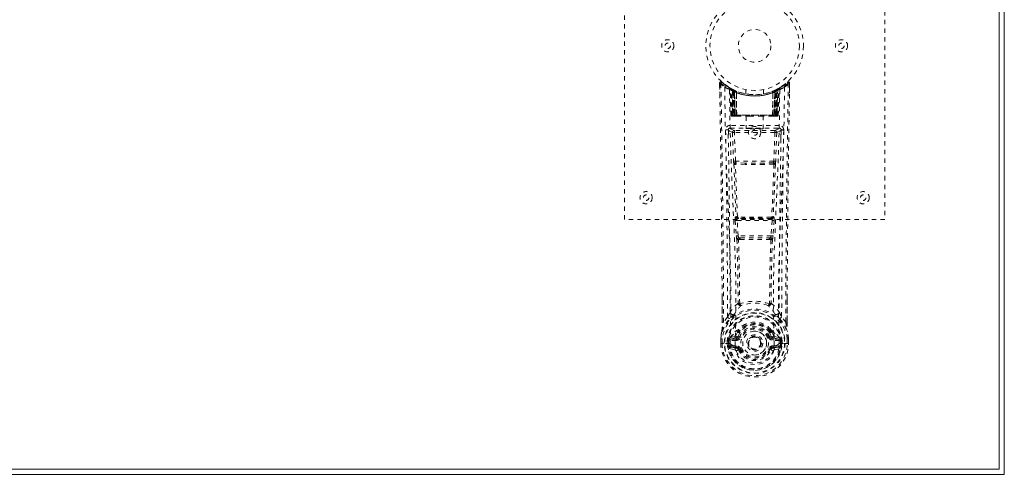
# Model space of a CAD drawing. Header units: inches. Extents: x 21.3 to 104.8, y 45.1 to 74.9.
# Tile 5 of 6: x 82.1 to 104.8, y 45.1 to 55.6. Entities that reach past the tile are written whole.
import ezdxf

# ---------------------------------------------------------------- set-up
doc = ezdxf.new("R2010")
doc.units = ezdxf.units.IN
doc.header["$MEASUREMENT"] = 0
doc.linetypes.add('SLD-Dashed', pattern=[0.075, 0.05, -0.025])
doc.linetypes.add('SLD-Solid', pattern=[0])

msp = doc.modelspace()

# ---------------------------------------------------------------- linework, layer by layer
at = {"color": 7, "linetype": 'SLD-Solid', "lineweight": 15}
for p, q in [((104.794, 74.896), (104.794, 45.146)), ((104.676, 45.265), (104.676, 74.778)), ((104.676, 74.778), (104.676, 45.265)), ((104.794, 45.146), (21.294, 45.146)), ((21.412, 45.265), (104.676, 45.265)), ((104.676, 45.265), (21.412, 45.265))]:
    msp.add_line(p, q, dxfattribs=at)
at = {"color": 7, "linetype": 'SLD-Dashed', "lineweight": 0}
for p, q in [((96.044, 51.021), (96.044, 59.021)), ((102.044, 59.021), (102.044, 51.021)), ((98.237, 54.162), (98.241, 53.932)), ((98.238, 54.093), (98.237, 54.162)), ((98.239, 54.163), (98.24, 54.093)), ((98.287, 54.185), (98.298, 54.176)), ((98.476, 54.047), (98.463, 54.055)), ((98.482, 54.043), (98.468, 54.051)), ((98.491, 54.022), (98.477, 54.03)), ((98.498, 53.425), (98.477, 54.03)), ((98.512, 53.425), (98.491, 54.022)), ((98.529, 54.019), (98.494, 54.037)), ((98.578, 53.977), (98.509, 54.012)), ((98.531, 53.396), (98.509, 54.012)), ((98.537, 53.982), (98.55, 54.008)), ((98.537, 53.982), (98.537, 53.425)), ((98.547, 53.977), (98.537, 53.982)), ((98.561, 54.003), (98.546, 54.01)), ((98.547, 53.977), (98.559, 54.003)), ((98.547, 53.425), (98.547, 53.977)), ((98.55, 54.008), (98.559, 54.003)), ((98.55, 53.976), (98.563, 54.002)), ((98.551, 53.425), (98.55, 53.976)), ((98.55, 53.976), (98.56, 53.971)), ((98.56, 53.971), (98.572, 53.997)), ((98.56, 53.971), (98.56, 53.425)), ((98.562, 54.002), (98.561, 54.003)), ((98.569, 53.967), (98.581, 53.993)), ((98.578, 53.977), (98.579, 53.976)), ((98.597, 53.396), (98.578, 53.977)), ((98.579, 53.963), (98.59, 53.989)), ((98.579, 53.976), (98.599, 53.396)), ((98.629, 53.973), (98.628, 53.974)), ((98.844, 54.011), (98.844, 53.914)), ((99.244, 53.914), (99.244, 54.011)), ((99.46, 53.974), (99.459, 53.973)), ((99.489, 53.396), (99.509, 53.976)), ((99.51, 53.977), (99.49, 53.396)), ((99.497, 53.989), (99.507, 53.993)), ((99.507, 53.993), (99.518, 53.967)), ((99.509, 53.976), (99.51, 53.977)), ((99.578, 54.012), (99.51, 53.977)), ((99.525, 54.002), (99.537, 53.976)), ((99.527, 54.003), (99.526, 54.002)), ((99.593, 54.037), (99.527, 54.003)), ((99.527, 53.971), (99.537, 53.976)), ((99.527, 53.425), (99.527, 53.971)), ((99.528, 54.003), (99.538, 54.008)), ((99.528, 54.003), (99.541, 53.977)), ((99.537, 53.976), (99.537, 53.425)), ((99.538, 54.008), (99.55, 53.982)), ((99.55, 53.982), (99.541, 53.977)), ((99.541, 53.977), (99.541, 53.425)), ((99.55, 53.425), (99.55, 53.982)), ((99.557, 53.396), (99.578, 54.012)), ((99.576, 53.425), (99.597, 54.022)), ((99.589, 53.425), (99.61, 54.03)), ((99.593, 54.037), (99.605, 54.044)), ((99.61, 54.03), (99.597, 54.022)), ((99.625, 54.055), (99.611, 54.047)), ((99.682, 54.092), (99.741, 54.136)), ((99.789, 54.176), (99.8, 54.185)), ((99.846, 53.932), (99.85, 54.162)), ((99.848, 54.105), (99.848, 54.163)), ((99.85, 54.162), (99.849, 54.105)), ((98.569, 53.967), (98.569, 53.396)), ((98.579, 53.963), (98.569, 53.967)), ((98.579, 53.396), (98.579, 53.963)), ((98.624, 53.947), (98.625, 53.946)), ((98.628, 53.396), (98.624, 53.947)), ((98.625, 53.946), (98.631, 53.396)), ((99.456, 53.396), (99.462, 53.946)), ((99.464, 53.947), (99.459, 53.396)), ((99.462, 53.946), (99.464, 53.947)), ((99.518, 53.967), (99.509, 53.963)), ((99.509, 53.963), (99.509, 53.396)), ((99.518, 53.396), (99.518, 53.967)), ((98.498, 53.425), (98.512, 53.425)), ((98.531, 53.396), (98.597, 53.396)), ((98.537, 53.425), (98.547, 53.425)), ((99.541, 53.425), (98.547, 53.425)), ((98.56, 53.425), (98.551, 53.425)), ((98.56, 53.425), (99.527, 53.425)), ((98.593, 53.396), (98.579, 53.396)), ((98.597, 53.396), (98.599, 53.396)), ((98.599, 53.396), (98.628, 53.396)), ((98.628, 53.396), (98.631, 53.396)), ((98.631, 53.396), (98.927, 53.396)), ((98.849, 53.396), (98.849, 53.111)), ((98.927, 53.396), (99.161, 53.396)), ((99.161, 53.396), (99.456, 53.396)), ((99.239, 53.111), (99.239, 53.396)), ((99.456, 53.396), (99.459, 53.396)), ((99.459, 53.396), (99.489, 53.396)), ((99.49, 53.396), (99.557, 53.396)), ((99.509, 53.396), (99.494, 53.396)), ((99.537, 53.425), (99.527, 53.425)), ((99.541, 53.425), (99.55, 53.425)), ((99.576, 53.425), (99.589, 53.425)), ((98.438, 53.074), (98.438, 52.888)), ((98.479, 53.188), (98.479, 53.127)), ((99.608, 53.188), (98.479, 53.188)), ((98.479, 53.127), (99.608, 53.127)), ((98.577, 53.07), (98.577, 53.025)), ((99.51, 53.07), (98.577, 53.07)), ((99.51, 53.07), (99.51, 53.025)), ((99.608, 53.127), (99.608, 53.188)), ((99.649, 52.888), (99.649, 53.074)), ((98.532, 53.024), (98.559, 52.361)), ((98.604, 52.363), (98.577, 53.025)), ((99.51, 53.025), (98.577, 53.025)), ((99.51, 53.025), (99.484, 52.363)), ((99.555, 53.024), (99.528, 52.361)), ((99.484, 52.363), (98.604, 52.363)), ((98.822, 52.286), (98.611, 52.297)), ((98.825, 52.32), (98.614, 52.326)), ((99.262, 52.32), (98.825, 52.32)), ((99.473, 52.326), (99.262, 52.32)), ((99.477, 52.297), (99.265, 52.286)), ((98.615, 51.086), (98.603, 51.082)), ((98.648, 51.04), (98.659, 51.044)), ((99.44, 51.04), (98.648, 51.04)), ((99.428, 51.044), (99.44, 51.04)), ((99.473, 51.086), (99.484, 51.082)), ((102.044, 51.021), (96.044, 51.021)), ((98.597, 50.992), (98.621, 50.639)), ((98.642, 50.995), (99.446, 50.995)), ((98.665, 50.642), (98.642, 50.995)), ((99.446, 50.995), (99.422, 50.642)), ((99.49, 50.992), (99.467, 50.639)), ((98.621, 50.639), (98.623, 50.611)), ((99.422, 50.642), (98.665, 50.642)), ((98.716, 50.597), (98.69, 50.597)), ((98.716, 50.597), (99.371, 50.597)), ((99.397, 50.597), (99.371, 50.597)), ((99.467, 50.639), (99.464, 50.611)), ((98.71, 50.561), (98.687, 50.561)), ((99.4, 50.561), (99.377, 50.561)), ((98.297, 48.649), (98.295, 49.217)), ((99.793, 49.204), (99.79, 48.649)), ((98.422, 48.769), (98.327, 48.652)), ((99.76, 48.652), (99.666, 48.769)), ((98.487, 48.301), (98.471, 48.288)), ((98.585, 48.321), (98.487, 48.301)), ((98.654, 48.444), (98.654, 48.438)), ((98.661, 48.471), (98.671, 48.487)), ((98.707, 48.42), (98.666, 48.33)), ((98.666, 48.33), (98.697, 48.317)), ((98.674, 48.437), (98.674, 48.431)), ((99.422, 48.33), (99.38, 48.42)), ((99.39, 48.317), (99.422, 48.33)), ((99.414, 48.431), (99.414, 48.437)), ((99.417, 48.487), (99.426, 48.471)), ((99.422, 48.33), (99.433, 48.312)), ((99.433, 48.444), (99.433, 48.438)), ((99.6, 48.301), (99.502, 48.321)), ((99.6, 48.301), (99.616, 48.288)), ((99.6, 48.301), (99.6, 48.301)), ((98.263, 48.272), (98.263, 48.269)), ((98.263, 48.16), (98.263, 48.269)), ((98.263, 48.16), (98.266, 48.16)), ((98.264, 48.269), (98.264, 48.159)), ((98.31, 48.16), (98.266, 48.16)), ((98.292, 48.269), (98.293, 48.16)), ((98.293, 48.16), (98.293, 48.16)), ((98.329, 48.161), (98.31, 48.16)), ((98.475, 48.16), (98.329, 48.161)), ((98.414, 48.164), (98.413, 48.217)), ((98.414, 48.164), (98.414, 48.164)), ((98.443, 48.216), (98.447, 48.23)), ((98.443, 48.215), (98.443, 48.164)), ((98.448, 48.164), (98.443, 48.164)), ((98.447, 48.23), (98.448, 48.164)), ((98.471, 48.288), (98.471, 48.288)), ((98.471, 48.288), (98.471, 48.288)), ((98.476, 48.16), (98.475, 48.161)), ((98.481, 48.262), (98.615, 48.292)), ((98.481, 48.262), (98.481, 48.232)), ((98.615, 48.262), (98.481, 48.262)), ((98.615, 48.232), (98.481, 48.232)), ((98.495, 48.11), (98.495, 48.08)), ((98.495, 48.11), (98.615, 48.11)), ((98.615, 48.056), (98.495, 48.08)), ((98.495, 48.08), (98.615, 48.08)), ((98.615, 48.292), (98.615, 48.262)), ((98.615, 48.232), (98.615, 48.262)), ((98.615, 48.11), (98.615, 48.08)), ((98.615, 48.056), (98.615, 48.08)), ((99.2, 48.171), (99.199, 48.157)), ((99.2, 48.178), (99.2, 48.171)), ((99.472, 48.292), (99.606, 48.262)), ((99.472, 48.262), (99.472, 48.292)), ((99.606, 48.262), (99.472, 48.262)), ((99.472, 48.232), (99.472, 48.262)), ((99.606, 48.232), (99.472, 48.232)), ((99.472, 48.11), (99.472, 48.08)), ((99.472, 48.11), (99.592, 48.11)), ((99.592, 48.08), (99.472, 48.056)), ((99.472, 48.056), (99.472, 48.08)), ((99.472, 48.08), (99.592, 48.08)), ((99.496, 48.109), (99.496, 48.107)), ((99.592, 48.08), (99.592, 48.11)), ((99.606, 48.232), (99.606, 48.262)), ((99.612, 48.16), (99.758, 48.161)), ((99.644, 48.216), (99.64, 48.23)), ((99.64, 48.23), (99.64, 48.164)), ((99.64, 48.164), (99.644, 48.164)), ((99.644, 48.164), (99.644, 48.215)), ((99.674, 48.217), (99.674, 48.164)), ((99.758, 48.161), (99.777, 48.16)), ((99.777, 48.16), (99.821, 48.16)), ((99.795, 48.16), (99.795, 48.269)), ((99.795, 48.16), (99.795, 48.16)), ((99.821, 48.16), (99.824, 48.16)), ((99.823, 48.159), (99.823, 48.269)), ((99.824, 48.16), (99.825, 48.269)), ((99.825, 48.269), (99.825, 48.272)), ((98.465, 48.044), (98.587, 48.017)), ((98.697, 48.026), (98.671, 48.015)), ((99.416, 48.015), (99.39, 48.026)), ((99.42, 48.022), (99.416, 48.015)), ((99.5, 48.017), (99.622, 48.044))]:
    msp.add_line(p, q, dxfattribs=at)
at = {"color": 7, "linetype": 'SLD-Dashed', "lineweight": 0, "flags": 128}
for points in [[(98.327, 48.652), (98.325, 49.422), (98.321, 50.19), (98.314, 50.957), (98.304, 51.722), (98.301, 51.916), (98.299, 52.113), (98.296, 52.282), (98.293, 52.469), (98.292, 52.547), (98.291, 52.628), (98.29, 52.712), (98.288, 52.786), (98.288, 52.806), (98.288, 52.84), (98.287, 52.888), (98.286, 52.949), (98.285, 53.037), (98.283, 53.142), (98.281, 53.266), (98.279, 53.407), (98.277, 53.532), (98.275, 53.63), (98.274, 53.724), (98.27, 53.96), (98.267, 54.163)], [(98.356, 54.069), (98.365, 53.314), (98.384, 52.561), (98.412, 51.811), (98.444, 51.066), (98.474, 50.327), (98.493, 49.595), (98.495, 48.872), (98.476, 48.16)], [(98.592, 48.108), (98.613, 48.82), (98.612, 49.543), (98.592, 50.274), (98.561, 51.013), (98.527, 51.757), (98.497, 52.506), (98.475, 53.259), (98.465, 54.013)], [(98.549, 54.006), (98.526, 54.019), (98.503, 54.032)], [(98.527, 54.019), (98.518, 54.023), (98.514, 54.022), (98.512, 54.016), (98.51, 54.01)], [(99.43, 53.964), (99.449, 53.969), (99.462, 53.975)], [(99.622, 54.013), (99.612, 53.259), (99.59, 52.506), (99.56, 51.757), (99.526, 51.013), (99.495, 50.275), (99.475, 49.543), (99.474, 48.821), (99.496, 48.109)], [(99.509, 53.963), (99.504, 53.973), (99.501, 53.981), (99.498, 53.987), (99.497, 53.989)], [(99.515, 53.997), (99.516, 53.995), (99.519, 53.99), (99.522, 53.981), (99.527, 53.971)], [(99.731, 54.069), (99.723, 53.314), (99.703, 52.561), (99.675, 51.811), (99.643, 51.066), (99.614, 50.327), (99.594, 49.595), (99.593, 48.872), (99.612, 48.16)], [(99.611, 54.047), (99.609, 54.046), (99.603, 54.043)], [(99.623, 54.054), (99.623, 54.054), (99.625, 54.055)], [(99.847, 54.163), (99.845, 54.17), (99.842, 54.178), (99.837, 54.184), (99.83, 54.189), (99.823, 54.192), (99.816, 54.193), (99.809, 54.191), (99.802, 54.187)], [(98.537, 53.425), (98.522, 53.425), (98.51, 53.425), (98.501, 53.425), (98.498, 53.425)], [(98.512, 53.425), (98.515, 53.425), (98.524, 53.425), (98.536, 53.425), (98.551, 53.425)], [(98.927, 53.396), (99.044, 53.406), (99.161, 53.396)], [(99.537, 53.425), (99.551, 53.425), (99.564, 53.425), (99.572, 53.425), (99.576, 53.425)], [(99.589, 53.425), (99.586, 53.425), (99.578, 53.425), (99.565, 53.425), (99.55, 53.425)], [(98.434, 53.081), (98.461, 53.052), (98.532, 53.024)], [(98.577, 53.07), (98.506, 53.098), (98.479, 53.127)], [(99.608, 53.127), (99.581, 53.098), (99.51, 53.07)], [(99.555, 53.024), (99.626, 53.052), (99.653, 53.081)], [(98.577, 53.025), (98.561, 53.024), (98.547, 53.024), (98.537, 53.024), (98.532, 53.024)], [(99.555, 53.024), (99.55, 53.024), (99.54, 53.024), (99.526, 53.024), (99.51, 53.025)], [(98.604, 52.363), (98.588, 52.362), (98.574, 52.362), (98.564, 52.361), (98.559, 52.361)], [(98.566, 52.293), (98.59, 51.688), (98.615, 51.086)], [(98.649, 51.08), (98.624, 51.683), (98.6, 52.29)], [(99.265, 52.286), (99.044, 52.286), (98.822, 52.286)], [(99.262, 52.32), (99.044, 52.32), (98.825, 52.32)], [(99.488, 52.29), (99.464, 51.683), (99.438, 51.08)], [(99.521, 52.293), (99.498, 51.688), (99.473, 51.086)], [(99.528, 52.361), (99.524, 52.361), (99.513, 52.362), (99.499, 52.362), (99.484, 52.363)], [(98.659, 51.044), (98.65, 51.045), (98.643, 51.048), (98.637, 51.053), (98.634, 51.058), (98.634, 51.065), (98.637, 51.071), (98.642, 51.076), (98.649, 51.08)], [(99.438, 51.08), (99.445, 51.076), (99.451, 51.071), (99.453, 51.065), (99.453, 51.058), (99.45, 51.053), (99.444, 51.048), (99.437, 51.045), (99.428, 51.044)], [(98.642, 50.995), (98.634, 50.994), (98.626, 50.994), (98.619, 50.993), (98.612, 50.993), (98.607, 50.992), (98.602, 50.992), (98.599, 50.992), (98.597, 50.992)], [(99.49, 50.992), (99.485, 50.992), (99.475, 50.993), (99.461, 50.994), (99.446, 50.995)], [(98.665, 50.642), (98.65, 50.641), (98.636, 50.64), (98.625, 50.639), (98.621, 50.639)], [(99.467, 50.639), (99.462, 50.639), (99.452, 50.64), (99.437, 50.641), (99.422, 50.642)], [(98.636, 50.554), (98.657, 49.821), (98.663, 49.097)], [(98.699, 49.086), (98.693, 49.813), (98.671, 50.547)], [(99.416, 50.547), (99.394, 49.813), (99.388, 49.086)], [(99.452, 50.554), (99.43, 49.821), (99.424, 49.097)], [(98.298, 49.217), (98.298, 48.992), (98.299, 48.65)], [(98.661, 49.089), (98.562, 48.994), (98.481, 48.887)], [(98.661, 49.089), (98.663, 49.079), (98.667, 49.071), (98.673, 49.064), (98.681, 49.06), (98.688, 49.059), (98.696, 49.062), (98.703, 49.067), (98.709, 49.075)], [(99.378, 49.075), (99.384, 49.067), (99.391, 49.062), (99.399, 49.059), (99.407, 49.06), (99.414, 49.064), (99.42, 49.071), (99.424, 49.079), (99.426, 49.089)], [(99.426, 49.089), (99.525, 48.994), (99.606, 48.887)], [(99.789, 48.65), (99.789, 49.023), (99.79, 49.204)], [(98.561, 48.824), (98.57, 48.833), (98.575, 48.839)], [(99.527, 48.824), (99.518, 48.833), (99.513, 48.839)], [(98.288, 48.446), (98.364, 48.604), (98.465, 48.732)], [(98.297, 48.649), (98.297, 48.65), (98.298, 48.65), (98.301, 48.65), (98.304, 48.651), (98.309, 48.651), (98.315, 48.651), (98.321, 48.652), (98.327, 48.652)], [(99.623, 48.732), (99.723, 48.604), (99.799, 48.446)], [(99.79, 48.649), (99.79, 48.65), (99.789, 48.65), (99.787, 48.65), (99.783, 48.651), (99.778, 48.651), (99.772, 48.651), (99.766, 48.652), (99.76, 48.652)], [(98.288, 48.446), (98.274, 48.37), (98.263, 48.272)], [(98.288, 48.446), (98.287, 48.441), (98.286, 48.436)], [(98.487, 48.301), (98.564, 48.383), (98.654, 48.444)], [(98.608, 48.341), (98.597, 48.326), (98.585, 48.321)], [(98.654, 48.438), (98.631, 48.394), (98.608, 48.341)], [(98.654, 48.444), (98.659, 48.467), (98.661, 48.471)], [(98.688, 48.41), (98.678, 48.411), (98.668, 48.415)], [(98.674, 48.437), (98.677, 48.451), (98.685, 48.462)], [(98.676, 48.426), (98.685, 48.421), (98.694, 48.418), (98.702, 48.417), (98.707, 48.42)], [(98.725, 48.305), (98.719, 48.308), (98.714, 48.31), (98.71, 48.312), (98.705, 48.313), (98.702, 48.315), (98.699, 48.316), (98.698, 48.317), (98.697, 48.317)], [(99.363, 48.305), (99.368, 48.308), (99.373, 48.31), (99.378, 48.312), (99.382, 48.313), (99.385, 48.315), (99.388, 48.316), (99.39, 48.317), (99.39, 48.317)], [(99.38, 48.42), (99.385, 48.417), (99.393, 48.418), (99.402, 48.421), (99.412, 48.426)], [(99.419, 48.415), (99.409, 48.411), (99.399, 48.41)], [(99.403, 48.462), (99.41, 48.451), (99.414, 48.437)], [(99.426, 48.471), (99.429, 48.467), (99.433, 48.444)], [(99.433, 48.444), (99.524, 48.383), (99.6, 48.301)], [(99.433, 48.438), (99.457, 48.394), (99.479, 48.341)], [(99.479, 48.341), (99.49, 48.326), (99.502, 48.321)], [(99.801, 48.436), (99.801, 48.441), (99.799, 48.446)], [(99.825, 48.272), (99.813, 48.37), (99.799, 48.446)], [(99.825, 48.269), (99.814, 48.363), (99.801, 48.436)], [(98.263, 48.272), (98.264, 48.272), (98.266, 48.272), (98.269, 48.272), (98.272, 48.271), (98.277, 48.271), (98.282, 48.27), (98.287, 48.269), (98.292, 48.269)], [(98.263, 48.269), (98.263, 48.269), (98.264, 48.269), (98.266, 48.269), (98.27, 48.269), (98.275, 48.269), (98.28, 48.269), (98.286, 48.269), (98.292, 48.269)], [(98.293, 48.16), (98.286, 48.16), (98.28, 48.16), (98.275, 48.16), (98.27, 48.16), (98.267, 48.16), (98.264, 48.16), (98.263, 48.16), (98.263, 48.16)], [(98.443, 48.164), (98.44, 48.164), (98.433, 48.164), (98.424, 48.164), (98.414, 48.164)], [(98.481, 48.232), (98.464, 48.235), (98.449, 48.242)], [(98.453, 48.094), (98.472, 48.106), (98.495, 48.11)], [(98.471, 48.288), (98.465, 48.282), (98.456, 48.275)], [(98.476, 48.16), (98.492, 48.143), (98.52, 48.127)], [(98.52, 48.127), (98.553, 48.116), (98.592, 48.108)], [(98.592, 48.108), (98.592, 48.108), (98.592, 48.108)], [(98.592, 48.108), (98.596, 48.026), (98.619, 47.945), (98.659, 47.87), (98.715, 47.803), (98.785, 47.748), (98.865, 47.708), (98.953, 47.683), (99.044, 47.674), (99.134, 47.683), (99.222, 47.708), (99.302, 47.748), (99.372, 47.803), (99.428, 47.87), (99.469, 47.945), (99.491, 48.026), (99.496, 48.107)], [(99.496, 48.107), (99.534, 48.116), (99.567, 48.127)], [(99.567, 48.127), (99.595, 48.143), (99.612, 48.16)], [(99.592, 48.11), (99.615, 48.106), (99.634, 48.094)], [(99.639, 48.242), (99.623, 48.235), (99.606, 48.232)], [(99.631, 48.275), (99.625, 48.28), (99.616, 48.288)], [(99.795, 48.269), (99.8, 48.269), (99.806, 48.27), (99.811, 48.271), (99.815, 48.271), (99.819, 48.272), (99.822, 48.272), (99.824, 48.272), (99.825, 48.272)], [(99.795, 48.269), (99.801, 48.269), (99.807, 48.269), (99.813, 48.269), (99.817, 48.269), (99.821, 48.269), (99.824, 48.269), (99.825, 48.269), (99.825, 48.269)], [(99.824, 48.16), (99.824, 48.16), (99.823, 48.16), (99.821, 48.16), (99.817, 48.16), (99.812, 48.16), (99.807, 48.16), (99.801, 48.16), (99.795, 48.16)], [(98.725, 48.037), (98.719, 48.035), (98.714, 48.033), (98.71, 48.031), (98.705, 48.029), (98.702, 48.028), (98.699, 48.027), (98.698, 48.026), (98.697, 48.026)], [(99.363, 48.037), (99.368, 48.035), (99.373, 48.033), (99.378, 48.031), (99.382, 48.029), (99.385, 48.028), (99.388, 48.027), (99.39, 48.026), (99.39, 48.026)], [(99.416, 48.015), (99.418, 48.014), (99.424, 48.012), (99.432, 48.008), (99.442, 48.004), (99.452, 48), (99.461, 47.996), (99.467, 47.994), (99.471, 47.992)]]:
    msp.add_lwpolyline(points, dxfattribs=at)
at = {"color": 7, "linetype": 'SLD-Dashed', "lineweight": 0}
for centre, radius in [((99.044, 55.021), 1.125), ((99.044, 55.021), 1.03), ((99.044, 55.021), 0.376), ((97.044, 55.021), 0.141), ((101.044, 55.021), 0.141), ((97.044, 55.021), 0.0625), ((101.044, 55.021), 0.0625), ((99.044, 53.021), 0.141), ((99.044, 53.021), 0.0625), ((96.544, 51.521), 0.141), ((96.544, 51.521), 0.0625), ((101.544, 51.521), 0.141), ((101.544, 51.521), 0.0625), ((99.044, 48.171), 0.7), ((99.044, 48.171), 0.69), ((99.044, 48.171), 0.623), ((99.044, 48.171), 0.32), ((99.044, 48.171), 0.275), ((99.044, 48.171), 0.187), ((99.044, 48.171), 0.156), ((99.044, 48.171), 0.142), ((99.044, 48.171), 0.14), ((99.044, 48.171), 0.138)]:
    msp.add_circle(centre, radius, dxfattribs=at)
for centre, radius, start, end in [((98.267, 54.163), 0.03, 47.8758, 180.8645), ((98.275, 52.992), 1.171, 90.384, 91.8523), ((99.051, 55.073), 1.221, 228.2159, 235.3112), ((-236.4, 47.797), 334.697, 0.24299, 1.07772), ((100.378, 52.263), 2.84, 137.4035, 138.0068), ((99.044, 55.022), 1.158, 227.8872, 312.1137), ((99.041, 55.018), 1.123, 227.9178, 235.3749), ((98.386, 54.069), 0.03, 55.9462, 179.9458), ((99.027, 55.253), 1.361, 240.4671, 245.6254), ((99.012, 54.966), 1.064, 234.3731, 244.9425), ((99.044, 55.021), 1.127, 235.3621, 240.5086), ((98.447, 54.029), 0.03, 1.983, 58.9776), ((98.91, 54.798), 0.867, 238.9323, 239.7717), ((98.506, 54.001), 0.0429, 114.1626, 163.0414), ((99.044, 55.053), 1.19, 240.9033, 299.0965), ((98.46, 54.034), 0.02, 342.7354, 49.6293), ((98.461, 54.021), 0.0299, 1.9098, 59.745), ((99.043, 55.02), 1.126, 239.7585, 244.757), ((99.018, 54.637), 0.813, 228.2767, 233.7138), ((99.044, 55.021), 1.127, 240.5081, 299.4918), ((99.015, 54.629), 0.801, 229.1465, 234.58), ((98.479, 54.011), 0.0299, 1.8124, 60.7897), ((99.045, 55.025), 1.131, 240.834, 245.7541), ((99.017, 54.625), 0.796, 230.3896, 235.761), ((72.79, 52.739), 25.751, 1.4621, 2.8402), ((99.044, 55.02), 1.155, 244.5269, 295.4731), ((99.044, 55.02), 1.155, 245.259, 294.741), ((98.548, 53.976), 0.0297, 1.4739, 64.5371), ((98.549, 53.975), 0.0297, 1.4813, 64.5848), ((98.98, 54.881), 0.974, 244.5401, 247.4777), ((98.996, 54.568), 0.724, 234.8097, 239.0666), ((98.594, 53.965), 0.0346, 329.0163, 15.0733), ((98.595, 53.964), 0.0346, 329.0898, 15.1453), ((99.492, 53.964), 0.0344, 164.7142, 211.0504), ((99.493, 53.965), 0.0347, 164.9395, 210.9705), ((99.092, 54.568), 0.724, 300.9316, 305.1887), ((99.042, 55.025), 1.131, 294.2452, 299.1655), ((99.538, 53.975), 0.0297, 115.4094, 178.5245), ((99.539, 53.976), 0.0297, 115.4668, 178.5234), ((99.073, 54.622), 0.792, 304.2249, 309.6224), ((99.073, 54.627), 0.8, 305.4126, 310.8587), ((99.07, 54.636), 0.811, 306.2809, 311.7308), ((125.276, 52.74), 25.73, 177.1592, 178.5385), ((99.608, 54.011), 0.0299, 119.203, 178.1949), ((99.606, 54.013), 0.0273, 117.6367, 182.2872), ((99.627, 54.021), 0.0299, 120.255, 178.0902), ((99.044, 55.021), 1.127, 299.4908, 304.6371), ((99.581, 54.001), 0.0429, 16.9702, 65.8233), ((99.636, 54.031), 0.0264, 119.4168, 183.7826), ((99.64, 54.029), 0.03, 121.0164, 178.0148), ((99.06, 55.255), 1.363, 294.3799, 299.5295), ((99.047, 55.018), 1.123, 304.6242, 312.0837), ((99.701, 54.069), 0.03, 0.0548, 124.0532), ((99.036, 55.073), 1.221, 304.6892, 311.7851), ((514.059, 46.922), 414.303, 178.99853, 179.76079), ((435.557, 47.788), 335.767, 178.92191, 179.75832), ((99.82, 54.163), 0.03, 359.1362, 132.1235), ((97.673, 52.23), 2.889, 41.9984, 42.5913), ((99.802, 52.482), 1.681, 88.3705, 89.3931), ((99.044, 55.02), 1.155, 246.2581, 293.7419), ((99.044, 54.985), 1.12, 248.0447, 291.9528), ((98.528, 53.426), 0.03, 181.9988, 269.9951), ((98.56, 53.47), 0.0753, 216.3066, 253.1006), ((98.542, 53.426), 0.03, 181.9734, 269.9666), ((98.556, 53.575), 0.177, 260.4265, 268.515), ((99.11, 53.419), 0.573, 179.3831, 182.082), ((98.964, 53.418), 0.417, 179.0274, 183.0064), ((99.139, 53.419), 0.588, 179.3923, 182.0225), ((98.989, 53.418), 0.429, 179.0501, 182.9186), ((99.098, 53.418), 0.429, 357.0814, 0.9499), ((98.935, 53.419), 0.601, 358.0064, 0.5788), ((99.532, 53.583), 0.185, 271.3836, 279.0471), ((99.125, 53.418), 0.415, 356.9808, 0.9761), ((99.546, 53.426), 0.03, 270.0262, 358.0337), ((99.528, 53.47), 0.0753, 286.8966, 323.6994), ((98.977, 53.419), 0.573, 357.918, 0.6169), ((99.559, 53.426), 0.03, 270.0048, 358.0058), ((98.479, 53.083), 0.105, 89.9863, 180.8815), ((98.403, 52.226), 0.856, 87.8889, 91.906), ((-190.575, 47.742), 288.999, 0.2037, 1.05859), ((98.479, 53.082), 0.045, 90.0068, 180.9409), ((-192.108, 47.744), 290.591, 0.22542, 1.05234), ((98.577, 53.025), 0.0451, 90.4456, 181.694), ((99.51, 53.025), 0.0451, 358.2727, 89.5565), ((390.196, 47.744), 290.591, 178.94766, 179.77458), ((99.608, 53.083), 0.105, 359.1197, 90.0137), ((99.608, 53.082), 0.045, 359.0611, 89.9949), ((99.685, 52.226), 0.855, 88.0933, 92.1129), ((402.152, 47.593), 302.489, 178.96047, 179.77724), ((99.074, 52.38), 0.516, 182.1896, 189.7897), ((98.61, 52.284), 0.0452, 90.1288, 168.556), ((98.592, 52.385), 0.0956, 254.3745, 274.7232), ((98.612, 52.308), 0.0216, 94.0691, 235.9955), ((98.61, 52.285), 0.0114, 88.5017, 157.4596), ((98.738, 52.372), 0.134, 183.7359, 198.5268), ((98.615, 52.33), 0.00464, 195.4298, 262.7494), ((98.722, 52.298), 0.111, 165.3975, 180.5076), ((98.904, 52.295), 0.0822, 162.2451, 185.9977), ((99.184, 52.295), 0.0822, 354.0029, 17.7465), ((99.473, 52.33), 0.00459, 276.8526, 344.7442), ((99.366, 52.298), 0.111, 359.5403, 14.6929), ((99.35, 52.372), 0.134, 341.4623, 356.2751), ((99.475, 52.308), 0.0216, 304.0017, 85.9274), ((99.477, 52.284), 0.0452, 11.4472, 89.868), ((99.477, 52.285), 0.0114, 22.2009, 91.2798), ((99.495, 52.385), 0.0956, 265.2785, 285.6231), ((99.013, 52.381), 0.516, 350.2108, 357.8082), ((98.785, 51.025), 0.191, 162.6851, 189.9497), ((98.648, 51.085), 0.0451, 183.9456, 269.3348), ((98.66, 51.089), 0.0451, 184.0918, 269.3065), ((98.642, 51.147), 0.0668, 245.6231, 276.1126), ((98.691, 51.011), 0.052, 146.8609, 198.5224), ((98.666, 51.086), 0.0174, 200.0939, 265.4738), ((98.669, 50.982), 0.0625, 88.5268, 99.0811), ((99.044, 15.349), 35.722, 89.3919, 90.6082), ((98.7, 51.065), 0.0353, 173.7835, 215.2109), ((99.044, 18.332), 32.715, 89.3471, 90.6533), ((99.388, 51.065), 0.0353, 324.8071, 6.2075), ((99.418, 50.981), 0.0636, 80.9784, 91.4826), ((99.421, 51.087), 0.0183, 275.7918, 338.1101), ((99.428, 51.089), 0.0451, 270.6965, 355.9051), ((99.445, 51.147), 0.0667, 263.8683, 294.4112), ((99.439, 51.085), 0.0451, 270.6621, 356.0544), ((99.396, 51.011), 0.0518, 341.3888, 33.2279), ((99.302, 51.025), 0.191, 350.0559, 17.3094), ((98.827, 50.626), 0.204, 184.055, 200.6732), ((98.682, 50.553), 0.0464, 92.4752, 179.2413), ((98.68, 50.572), 0.0271, 90.6812, 249.4124), ((98.747, 50.647), 0.0824, 183.6433, 215.4515), ((98.689, 50.616), 0.0184, 242.0225, 273.5496), ((98.766, 50.574), 0.0795, 162.8042, 189.4355), ((98.772, 50.57), 0.0624, 154.2216, 188.7136), ((99.044, 83.973), 33.378, 269.4375, 270.5625), ((99.315, 50.57), 0.0624, 351.2728, 25.792), ((99.399, 50.615), 0.0176, 265.6759, 298.7691), ((99.321, 50.574), 0.0794, 350.5725, 17.2076), ((99.342, 50.647), 0.0808, 324.2156, 356.6896), ((99.405, 50.553), 0.0464, 0.7581, 87.5254), ((99.407, 50.572), 0.0271, 290.59, 89.3163), ((99.26, 50.626), 0.204, 339.3349, 355.9389), ((98.665, 50.608), 0.0615, 242.1234, 275.9668), ((98.689, 50.542), 0.0186, 94.5919, 165.3532), ((99.044, 82.91), 32.351, 269.4099, 270.5901), ((99.398, 50.542), 0.0186, 14.5361, 85.3402), ((99.423, 50.608), 0.0615, 264.0382, 297.8716), ((99.315, 48.387), 0.867, 131.5107, 148.5604), ((98.651, 49.096), 0.0126, 326.471, 4.1249), ((98.722, 49.094), 0.0607, 184.6236, 287.3271), ((98.696, 49.14), 0.0541, 233.0484, 273.2363), ((98.713, 49.088), 0.0141, 187.8183, 254.3361), ((99.044, 48.162), 0.972, 69.8639, 110.1345), ((98.768, 49.091), 0.0612, 194.8584, 242.434), ((99.044, 48.243), 0.849, 69.0471, 110.9531), ((99.366, 49.094), 0.0607, 252.6739, 355.377), ((99.319, 49.091), 0.0612, 297.5725, 345.1393), ((98.772, 48.387), 0.868, 31.4427, 48.4859), ((99.375, 49.088), 0.0141, 285.6537, 352.1787), ((99.391, 49.14), 0.0541, 266.7637, 306.9516), ((99.437, 49.096), 0.0126, 175.8639, 213.5041), ((99.044, 48.171), 0.787, 7.3679, 172.6321), ((99.044, 48.171), 0.758, 7.3678, 172.6322), ((99.044, 48.171), 0.632, 4.1188, 175.8812), ((95.946, 50.087), 2.804, 331.9807, 334.6787), ((98.673, 49.016), 0.352, 224.3739, 233.6406), ((99.044, 48.171), 0.602, 4.2517, 175.7483), ((100.036, 47.185), 2.205, 131.9956, 135.4483), ((98.541, 48.89), 0.0607, 182.3514, 303.2479), ((99.546, 48.89), 0.0607, 236.7578, 357.6475), ((98.05, 47.184), 2.207, 44.552, 48.0019), ((102.128, 50.08), 2.789, 205.3143, 208.0262), ((99.414, 49.016), 0.352, 306.3614, 315.621), ((96.862, 48.615), 1.436, 352.8152, 1.3449), ((92.687, 49.616), 5.722, 348.2063, 350.2986), ((98.991, 48.22), 0.417, 111.8214, 140.2637), ((99.044, 48.159), 0.455, 35.9728, 144.0272), ((99.044, 48.129), 0.49, 42.8676, 137.1324), ((99.044, 48.171), 0.376, 22.774, 157.226), ((99.044, 48.18), 0.413, 35.4708, 144.5336), ((99.044, 48.148), 0.504, 65.7104, 114.2902), ((99.096, 48.22), 0.417, 39.7508, 68.1638), ((105.402, 49.616), 5.724, 189.7011, 191.7926), ((101.206, 48.615), 1.416, 178.5989, 187.2436), ((99.528, 48.175), 1.269, 168.1225, 175.762), ((98.933, 48.024), 0.532, 119.5722, 150.2111), ((98.615, 48.322), 0.0299, 181.6278, 269.1229), ((98.639, 48.346), 0.0308, 189.2219, 329.7599), ((98.61, 48.352), 0.06, 275.0561, 338.6854), ((98.615, 48.351), 0.089, 270, 337.226), ((98.615, 48.351), 0.119, 270.0008, 337.2268), ((98.673, 48.465), 0.0285, 228.7113, 271.1687), ((98.673, 48.459), 0.0285, 228.6899, 271.135), ((98.684, 48.44), 0.0299, 184.5218, 237.2361), ((98.169, 48.763), 0.608, 325.079, 326.3787), ((98.7, 48.487), 0.029, 181.3422, 239.0763), ((98.678, 48.43), 0.00484, 175.7097, 234.2177), ((98.688, 48.433), 0.0228, 269.5505, 325.8701), ((99.044, 48.171), 0.346, 22.7741, 157.2259), ((99.044, 48.171), 0.275, 90.0001, 269.9999), ((99.044, 48.171), 0.157, 84.8878, 105.7451), ((99.044, 48.171), 0.275, 270.0001, 89.9999), ((99.472, 48.351), 0.119, 202.7739, 269.9997), ((99.399, 48.433), 0.0228, 214.1433, 270.4699), ((99.472, 48.351), 0.089, 202.774, 270), ((99.388, 48.487), 0.029, 300.9203, 358.6694), ((99.409, 48.43), 0.00482, 305.6654, 4.4072), ((99.991, 48.813), 0.697, 213.7117, 214.8467), ((99.414, 48.465), 0.0285, 268.8359, 311.2796), ((99.414, 48.459), 0.0285, 268.8538, 311.3274), ((99.152, 48.022), 0.535, 29.8502, 60.3543), ((99.403, 48.44), 0.0301, 303.0158, 355.3618), ((99.448, 48.346), 0.0308, 210.289, 350.7378), ((99.473, 48.342), 0.0502, 217.9354, 269.316), ((99.472, 48.322), 0.0299, 270.8819, 358.3674), ((99.044, 48.171), 0.781, 180.8691, 0), ((99.044, 48.171), 0.781, 180.8627, 359.1373), ((99.044, 48.171), 0.751, 180.8898, 359.1373), ((98.444, 48.818), 0.602, 267.1326, 269.9821), ((99.044, 48.171), 0.63, 180.7178, 359.2822), ((99.044, 48.171), 0.6, 180.7178, 359.2822), ((99.044, 48.171), 0.599, 173.2568, 174.3599), ((99.044, 48.171), 0.596, 180.7437, 187.5062), ((98.571, 48.233), 0.122, 159.7462, 175.7859), ((98.685, 48.124), 0.234, 187.571, 200.0277), ((98.481, 48.293), 0.0305, 215.6254, 270.5517), ((98.494, 48.051), 0.0298, 88.6109, 192.2797), ((99.044, 48.145), 0.568, 178.4776, 1.5214), ((98.615, 47.991), 0.119, 22.7732, 89.9992), ((98.615, 47.991), 0.089, 22.774, 90), ((99.472, 47.991), 0.119, 90.0003, 157.2261), ((99.472, 47.991), 0.089, 90, 157.226), ((99.593, 48.051), 0.0298, 347.7139, 91.3955), ((99.607, 48.293), 0.0305, 269.458, 324.3648), ((99.403, 48.124), 0.234, 339.9604, 352.4402), ((99.552, 48.24), 0.0866, 0.8504, 23.6098), ((99.044, 48.171), 0.596, 352.4937, 359.2563), ((99.044, 48.171), 0.599, 5.6401, 6.7432), ((99.644, 48.818), 0.602, 270.0183, 272.8667), ((99.642, 46.845), 1.319, 88.6354, 89.9278), ((98.616, 48.026), 0.0301, 91.1952, 198.1703), ((98.578, 47.976), 0.0412, 22.4931, 77.8733), ((98.609, 47.989), 0.0675, 22.9257, 84.9758), ((100.317, 44.019), 4.321, 112.3801, 113.1685), ((99.044, 48.171), 0.463, 202.774, 337.226), ((99.044, 48.171), 0.404, 202.774, 337.226), ((99.044, 48.171), 0.376, 202.774, 337.226), ((99.044, 48.171), 0.346, 202.7741, 337.2259), ((99.478, 47.989), 0.0676, 95.0435, 150.0532), ((99.509, 47.976), 0.0412, 102.118, 157.5156), ((99.472, 48.026), 0.0301, 341.8378, 88.7967)]:
    msp.add_arc(centre, radius, start, end, dxfattribs=at)
msp.add_ellipse((99.044, 53.111), major_axis=(0.195, 0), ratio=0.034921, dxfattribs=at)

doc.saveas('drawing.dxf')
